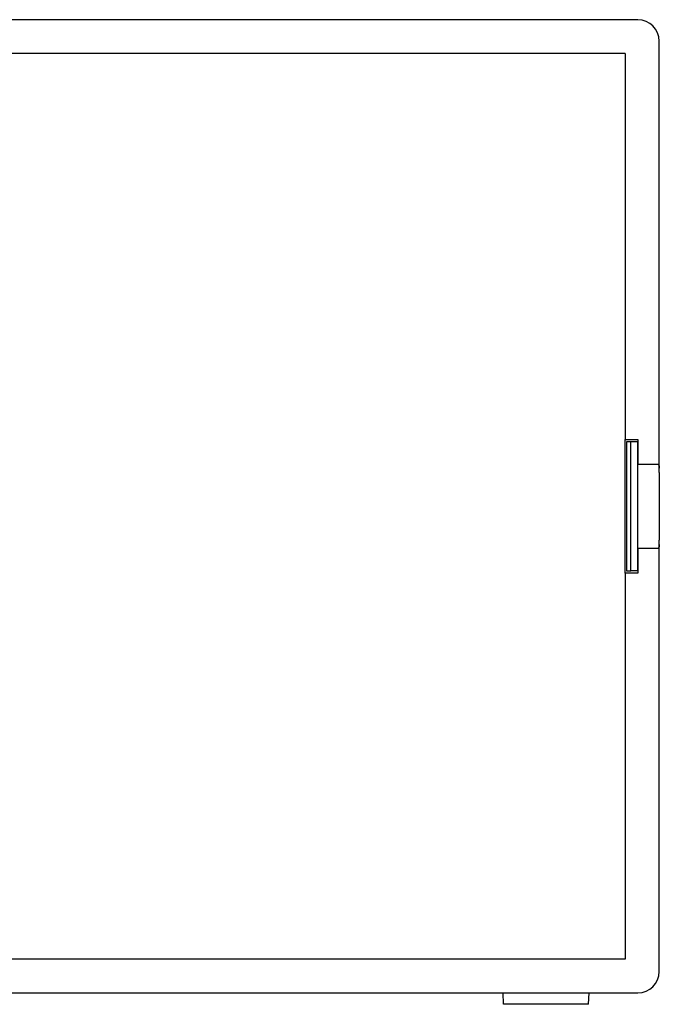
# Model space of a CAD drawing. Extents: x -55 to 3310, y -427 to 1727.
# Tile 8 of 10: x 1228 to 1510, y 487 to 922. Entities that reach past the tile are written whole.
import ezdxf

# ---------------------------------------------------------------- set-up
doc = ezdxf.new("R2010")
doc.units = 0
doc.linetypes.add('Durchgehend', pattern=[0])
doc.layers.add('KF_PASSIO_SUB_15_FRONT', color=7, linetype='Durchgehend')

# ---------------------------------------------------------------- blocks, each defined once
blk = doc.blocks.new('KF_PASSIO_SUB_15_FRONT')
at = {"layer": 'KF_PASSIO_SUB_15_FRONT'}
for p, q in [((270.5, 0), (-270.5, 0)), ((280, -10), (280, -9.5)), ((280, -198.2), (280, -10)), ((265, -15), (-265, -15)), ((265, -15), (265, -185.5)), ((265, -185.5), (270.5, -185.5)), ((265, -195), (265, -185.5)), ((267.5, -186.5), (265.5, -186.5)), ((265.5, -186.5), (265.5, -243.5)), ((267.5, -243.5), (267.5, -186.5)), ((270.5, -186.5), (267.5, -186.5)), ((270.5, -185.5), (270.5, -196.5)), ((270.5, -243.5), (270.5, -186.5)), ((265, -235), (265, -195)), ((279.51, -196.5), (270.5, -196.5)), ((280, -200), (280, -198.2)), ((280, -200), (280, -230)), ((280, -231.8), (280, -230)), ((270.5, -233.5), (279.51, -233.5)), ((270.5, -233.5), (270.5, -244.5)), ((280, -420), (280, -231.8)), ((265, -244.5), (265, -235)), ((265.5, -243.5), (267.5, -243.5)), ((270.5, -243.5), (267.5, -243.5)), ((265, -244.5), (265, -415)), ((270.5, -244.5), (265, -244.5)), ((265, -415), (-265, -415)), ((280, -420.5), (280, -420)), ((-270.5, -430), (270.5, -430)), ((211.2, -435), (211.03, -430)), ((248.8, -435), (248.97, -430)), ((248.8, -435), (211.2, -435))]:
    blk.add_line(p, q, dxfattribs=at)
for centre, start, end in [((270.5, -9.5), 0, 90), ((270.5, -420.5), 270, 0)]:
    blk.add_arc(centre, 9.5, start, end, dxfattribs=at)
for points, knots in [([(279.51, -196.5), (279.66, -196.5), (279.77, -196.58), (279.93, -196.94), (279.97, -197.21), (280, -197.72), (280, -197.95), (280, -198.2)], [0.5697769, 0.5697769, 0.5697769, 0.5697769, 0.7039888, 0.7039888, 0.8382007, 0.8382007, 0.9216445, 0.9216445, 0.9216445, 0.9216445]), ([(280, -231.8), (280, -232.05), (280, -232.28), (279.97, -232.79), (279.93, -233.06), (279.77, -233.42), (279.66, -233.5), (279.51, -233.5)], [1.2835134, 1.2835134, 1.2835134, 1.2835134, 1.3669573, 1.3669573, 1.5011691, 1.5011691, 1.635381, 1.635381, 1.635381, 1.635381])]:
    blk.add_open_spline(points, degree=3, knots=knots, dxfattribs=at)

msp = doc.modelspace()

# ---------------------------------------------------------------- block references
at = {"layer": 'KF_PASSIO_SUB_15_FRONT'}
msp.add_blockref('KF_PASSIO_SUB_15_FRONT', (1230.28, 921.76), dxfattribs=at)

doc.saveas('drawing.dxf')
